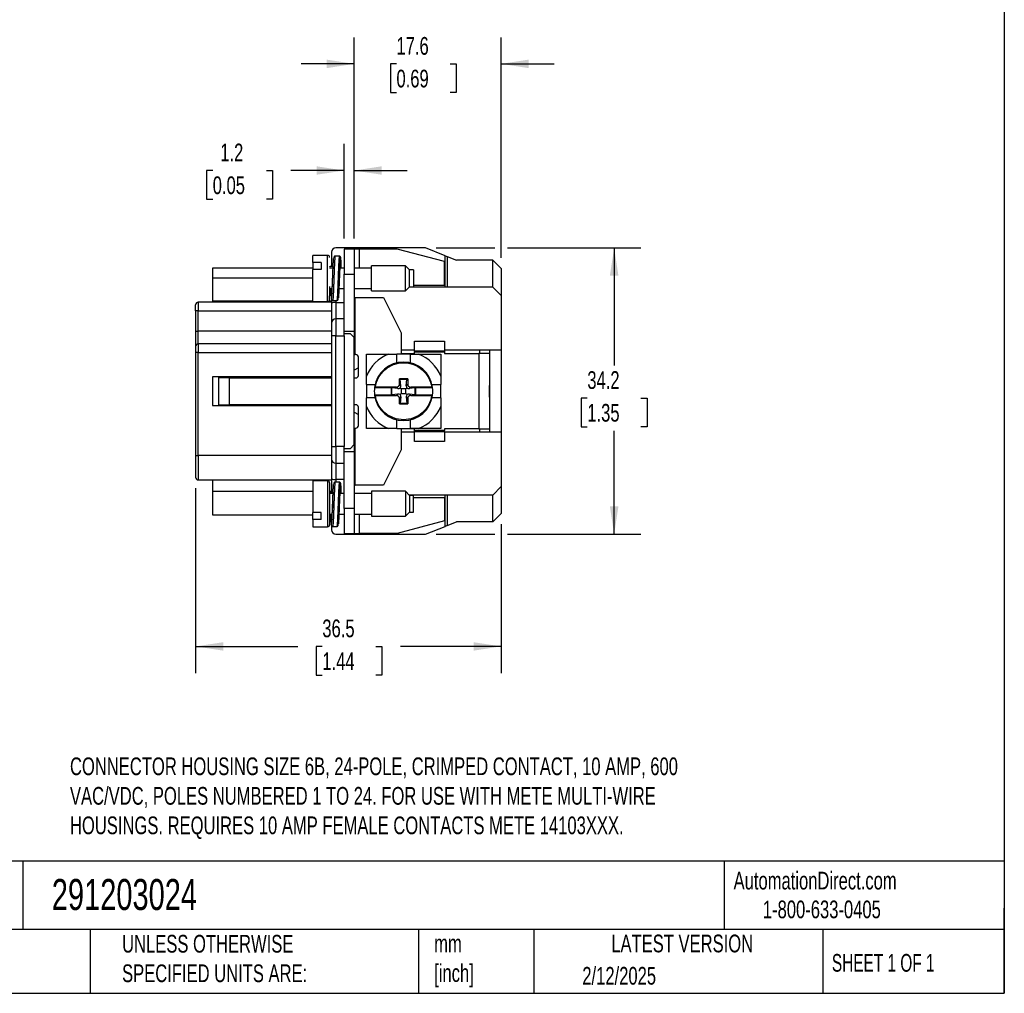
# Model space of a CAD drawing. Header units: millimetres. Extents: x 6 to 273, y 6 to 210.
# Tile 3 of 6: x 155 to 273, y 6 to 123. Entities that reach past the tile are written whole.
import ezdxf

# ---------------------------------------------------------------- set-up
doc = ezdxf.new("R2010")
doc.units = ezdxf.units.MM
doc.linetypes.add('SLD-Solid', pattern=[0])
doc.layers.add('DIMENSIONS', color=140, linetype='SLD-Solid', lineweight=25)
doc.layers.add('TEXT', color=140, linetype='SLD-Solid', lineweight=25)
doc.styles.add('SLDTEXTSTYLE0', font='TXT', dxfattribs={"width": 0.7})
doc.styles.add('SLDTEXTSTYLE1', font='TXT', dxfattribs={"width": 0.65})
doc.dimstyles.new('SLDDIMSTYLE0', dxfattribs={"dimtxt": 2.158008, "dimasz": 3.302, "dimexe": 0, "dimexo": 0.0625, "dimgap": 0.539502, "dimtad": 0, "dimtih": 1, "dimtoh": 1, "dimrnd": 1e-09, "dimzin": 12, "dimdsep": 46, "dimtxsty": 'SLDTEXTSTYLE0', "dimsah": 1, "dimcen": 0.09, "dimadec": 0, "dimazin": 3, "dimtfac": 1, "dimtofl": 0, "dimtmove": 0, "dimatfit": 3, "dimfxl": 0, "dimfrac": 2, "dimtolj": 1, "dimtzin": 12, "dimarcsym": 0})
doc.dimstyles.new('SLDDIMSTYLE2', dxfattribs={"dimtxt": 2.158008, "dimasz": 3.302, "dimexe": 0, "dimexo": 0.0625, "dimgap": 0.539502, "dimtad": 0, "dimtih": 1, "dimtoh": 1, "dimrnd": 1e-09, "dimzin": 12, "dimdsep": 46, "dimtxsty": 'SLDTEXTSTYLE0', "dimsah": 1, "dimcen": 0.09, "dimadec": 0, "dimazin": 3, "dimtfac": 1, "dimtmove": 0, "dimatfit": 0, "dimfxl": 0, "dimfrac": 2, "dimtolj": 1, "dimtzin": 12, "dimarcsym": 0})

# ---------------------------------------------------------------- blocks, each defined once
blk = doc.blocks.new('_D_2')
at = {"layer": 'DIMENSIONS'}
for p, q in [((176.39, 66.74), (176.39, 44.63)), ((212.91, 62.42), (212.91, 44.63)), ((176.39, 47.81), (188.61, 47.81)), ((191.54, 47.81), (190.81, 47.81)), ((190.81, 47.81), (190.81, 44.38)), ((197.95, 47.81), (198.67, 47.81)), ((198.67, 47.81), (198.67, 44.38)), ((212.91, 47.81), (200.87, 47.81)), ((190.81, 44.38), (191.54, 44.38)), ((198.67, 44.38), (197.95, 44.38))]:
    blk.add_line(p, q, dxfattribs=at)
for points in [[(176.39, 47.81), (179.7, 47.3), (179.7, 48.31)], [(212.91, 47.81), (209.61, 48.31), (209.61, 47.3)]]:
    blk.add_solid(points, dxfattribs=at)
at = {"layer": 'DIMENSIONS', "char_height": 2.117, "attachment_point": 1, "style": 'SLDTEXTSTYLE0'}
for s, insert in [('36.5', (191.54, 51.02)), ('1.44', (191.54, 47.1))]:
    blk.add_mtext(s, dxfattribs=dict(at, insert=insert))
blk = doc.blocks.new('_D_3')
at = {"layer": 'DIMENSIONS'}
for p, q in [((205.13, 95.43), (212.15, 95.43)), ((213.67, 95.43), (229.59, 95.43)), ((226.42, 95.43), (226.42, 81.4)), ((223.21, 77.49), (222.49, 77.49)), ((222.49, 77.49), (222.49, 74.06)), ((229.62, 77.49), (230.35, 77.49)), ((230.35, 77.49), (230.35, 74.06)), ((222.49, 74.06), (223.21, 74.06)), ((226.42, 61.22), (226.42, 73.57)), ((230.35, 74.06), (229.62, 74.06)), ((205.13, 61.22), (212.15, 61.22)), ((213.67, 61.22), (229.59, 61.22))]:
    blk.add_line(p, q, dxfattribs=at)
for points in [[(226.42, 95.43), (225.91, 92.13), (226.93, 92.13)], [(226.42, 61.22), (226.93, 64.53), (225.91, 64.53)]]:
    blk.add_solid(points, dxfattribs=at)
at = {"layer": 'DIMENSIONS', "char_height": 2.117, "attachment_point": 1, "style": 'SLDTEXTSTYLE0'}
for s, insert in [('34.2', (223.21, 80.7)), ('1.35', (223.21, 76.79))]:
    blk.add_mtext(s, dxfattribs=dict(at, insert=insert))
blk = doc.blocks.new('_D_4')
at = {"layer": 'DIMENSIONS'}
for p, q in [((195.35, 96.57), (195.35, 120.6)), ((212.91, 94.23), (212.91, 120.6)), ((195.35, 117.43), (189, 117.43)), ((200.4, 117.43), (199.68, 117.43)), ((199.68, 117.43), (199.68, 114)), ((206.81, 117.43), (207.54, 117.43)), ((207.54, 117.43), (207.54, 114)), ((212.91, 117.43), (219.26, 117.43)), ((199.68, 114), (200.4, 114)), ((207.54, 114), (206.81, 114))]:
    blk.add_line(p, q, dxfattribs=at)
for points in [[(195.35, 117.43), (192.05, 117.94), (192.05, 116.92)], [(212.91, 117.43), (216.21, 116.92), (216.21, 117.94)]]:
    blk.add_solid(points, dxfattribs=at)
at = {"layer": 'DIMENSIONS', "char_height": 2.117, "attachment_point": 1, "style": 'SLDTEXTSTYLE0'}
for s, insert in [('17.6', (200.4, 120.64)), ('0.69', (200.4, 116.73))]:
    blk.add_mtext(s, dxfattribs=dict(at, insert=insert))
blk = doc.blocks.new('_D_5')
at = {"layer": 'DIMENSIONS'}
for p, q in [((194.15, 96.57), (194.15, 107.86)), ((195.35, 96.57), (195.35, 107.86)), ((178.44, 104.68), (177.71, 104.68)), ((177.71, 104.68), (177.71, 101.26)), ((184.85, 104.68), (185.58, 104.68)), ((185.58, 104.68), (185.58, 101.26)), ((194.15, 104.68), (187.78, 104.68)), ((195.35, 104.68), (201.7, 104.68)), ((177.71, 101.26), (178.44, 101.26)), ((185.58, 101.26), (184.85, 101.26))]:
    blk.add_line(p, q, dxfattribs=at)
for points in [[(194.15, 104.68), (190.85, 105.19), (190.85, 104.18)], [(195.35, 104.68), (198.65, 104.18), (198.65, 105.19)]]:
    blk.add_solid(points, dxfattribs=at)
at = {"layer": 'DIMENSIONS', "char_height": 2.117, "attachment_point": 1, "style": 'SLDTEXTSTYLE0'}
for s, insert in [('1.2', (179.34, 107.9)), ('0.05', (178.44, 103.98))]:
    blk.add_mtext(s, dxfattribs=dict(at, insert=insert))

msp = doc.modelspace()

# ---------------------------------------------------------------- linework, layer by layer
for p, q in [((203.859, 95.428), (193.145, 95.428)), ((206.223, 94.501), (203.859, 95.428)), ((192.168, 94.547), (190.418, 94.547)), ((190.418, 93.694), (190.418, 94.547)), ((192.168, 89.494), (192.168, 94.547)), ((192.642, 94.925), (192.642, 93.246)), ((193.573, 94.447), (193.072, 94.447)), ((195.351, 95.297), (194.151, 95.297)), ((194.151, 95.297), (194.151, 92.297)), ((195.351, 95.297), (195.351, 92.297)), ((195.932, 95.297), (195.351, 95.297)), ((200.5, 95.297), (195.932, 95.297)), ((195.932, 95.297), (195.932, 93.022)), ((206.151, 93.797), (200.5, 95.297)), ((206.223, 90.75), (206.223, 94.501)), ((206.223, 94.501), (206.462, 94.407)), ((206.462, 94.407), (206.462, 90.75)), ((206.462, 94.407), (207.581, 93.969)), ((190.418, 93.013), (178.407, 93.013)), ((178.407, 93.013), (178.407, 91.857)), ((191.418, 93.694), (190.418, 93.694)), ((190.418, 93.694), (190.418, 92.857)), ((191.418, 93.694), (191.418, 92.857)), ((192.822, 93.022), (192.418, 93.022)), ((192.568, 93.246), (192.832, 93.246)), ((194.151, 93.022), (193.671, 93.022)), ((193.812, 93.022), (193.812, 93.293)), ((197.418, 93.022), (195.351, 93.022)), ((201.476, 93.297), (197.418, 93.297)), ((197.418, 92.617), (197.418, 93.297)), ((201.976, 92.797), (201.476, 93.297)), ((201.476, 90.541), (201.476, 93.297)), ((206.151, 90.997), (206.151, 93.797)), ((211.907, 93.969), (207.581, 93.969)), ((211.907, 90.75), (211.907, 93.969)), ((211.907, 93.969), (212.913, 92.963)), ((178.407, 91.857), (190.418, 91.857)), ((178.407, 91.857), (178.407, 89.09)), ((190.418, 89.047), (190.418, 92.857)), ((191.418, 92.857), (190.418, 92.857)), ((194.151, 92.297), (195.351, 92.297)), ((194.151, 86.102), (194.151, 92.297)), ((195.351, 92.297), (195.351, 85.497)), ((197.418, 90.297), (197.418, 92.617)), ((202.418, 92.797), (201.976, 92.797)), ((201.976, 90.797), (201.976, 92.797)), ((202.418, 92.797), (202.418, 92.344)), ((202.418, 92.344), (202.418, 90.797)), ((212.913, 92.963), (212.913, 89.744)), ((201.476, 90.297), (201.976, 90.797)), ((211.907, 90.75), (201.929, 90.75)), ((201.976, 90.797), (202.418, 90.797)), ((202.418, 90.997), (206.151, 90.997)), ((212.913, 89.744), (211.907, 90.75)), ((192.168, 89.047), (192.168, 89.494)), ((192.418, 90.572), (192.675, 90.572)), ((193.524, 90.572), (194.151, 90.572)), ((195.351, 90.572), (197.418, 90.572)), ((195.351, 89.497), (195.451, 89.497)), ((195.451, 82.697), (195.451, 89.497)), ((195.451, 89.497), (198.851, 89.497)), ((197.418, 90.297), (201.476, 90.297)), ((198.851, 89.497), (200.951, 85.297)), ((201.476, 90.297), (201.476, 90.541)), ((212.913, 89.744), (212.913, 83.205)), ((176.395, 87.933), (176.395, 88.637)), ((192.642, 88.939), (176.697, 88.939)), ((176.697, 88.939), (176.697, 87.933)), ((178.407, 89.09), (178.407, 88.939)), ((178.407, 89.09), (190.418, 89.09)), ((190.418, 89.047), (192.168, 89.047)), ((192.308, 89.09), (192.642, 89.09)), ((192.773, 89.147), (193.273, 89.147)), ((193.145, 89.147), (193.145, 88.895)), ((193.145, 88.895), (193.145, 86.952)), ((193.145, 88.895), (194.151, 88.895)), ((176.697, 87.933), (176.395, 87.933)), ((176.395, 87.933), (176.395, 85.468)), ((176.697, 85.468), (176.697, 87.933)), ((176.697, 87.933), (192.642, 87.933)), ((193.145, 86.952), (193.145, 84.94)), ((194.151, 86.952), (193.145, 86.952)), ((194.151, 84.94), (194.151, 86.102)), ((176.395, 85.468), (176.697, 85.468)), ((176.697, 83.959), (176.697, 85.468)), ((192.642, 85.468), (176.697, 85.468)), ((193.145, 84.94), (192.642, 84.94)), ((192.642, 84.94), (192.642, 71.711)), ((193.145, 71.711), (193.145, 84.94)), ((193.145, 84.94), (194.151, 84.94)), ((194.151, 85.497), (195.351, 85.497)), ((194.151, 85.217), (194.855, 85.217)), ((194.151, 84.94), (194.151, 71.711)), ((195.358, 84.714), (194.855, 85.217)), ((195.351, 85.497), (195.351, 84.721)), ((200.951, 85.297), (200.951, 82.797)), ((176.395, 83.658), (176.395, 82.953)), ((192.642, 83.959), (176.697, 83.959)), ((176.697, 83.959), (176.697, 82.953)), ((195.358, 71.938), (195.358, 84.714)), ((202.551, 83.097), (202.551, 84.297)), ((202.551, 84.297), (206.151, 84.297)), ((206.151, 84.297), (206.151, 83.097)), ((176.697, 82.953), (176.395, 82.953)), ((176.395, 82.953), (176.395, 70.63)), ((176.697, 70.63), (176.697, 82.953)), ((176.697, 82.953), (192.642, 82.953)), ((195.358, 82.697), (195.451, 82.697)), ((195.551, 82.697), (195.451, 82.697)), ((195.851, 80.197), (195.851, 82.397)), ((199.452, 82.747), (200.451, 82.747)), ((200.451, 81.704), (200.451, 82.747)), ((202.051, 82.747), (200.451, 82.747)), ((202.551, 83.205), (200.951, 83.205)), ((200.951, 82.797), (202.551, 82.797)), ((202.051, 82.747), (202.051, 81.704)), ((202.051, 82.747), (203.05, 82.747)), ((206.151, 83.097), (202.551, 83.097)), ((202.551, 83.097), (202.551, 82.997)), ((202.551, 82.997), (206.151, 82.997)), ((202.551, 82.797), (202.551, 82.997)), ((212.913, 83.205), (206.151, 83.205)), ((206.151, 83.097), (206.151, 82.997)), ((206.151, 82.997), (206.151, 82.797)), ((206.151, 82.797), (210.251, 82.797)), ((210.251, 82.797), (210.251, 73.797)), ((211.551, 82.797), (210.251, 82.797)), ((210.351, 82.797), (210.351, 83.205)), ((211.551, 82.797), (211.551, 83.205)), ((211.551, 79.292), (211.551, 82.797)), ((212.913, 83.205), (212.913, 73.447)), ((178.407, 80.036), (178.407, 76.616)), ((192.642, 80.036), (178.407, 80.036)), ((179.151, 80.036), (179.151, 79.929)), ((180.351, 80.036), (180.351, 79.929)), ((195.851, 81.107), (195.358, 80.841)), ((196.801, 79.097), (196.801, 80.096)), ((205.701, 80.096), (205.701, 79.097)), ((179.151, 79.929), (180.351, 79.929)), ((179.151, 79.929), (179.151, 76.665)), ((180.451, 76.697), (180.451, 79.897)), ((180.451, 79.897), (192.642, 79.897)), ((195.358, 79.897), (195.551, 79.897)), ((196.801, 79.097), (197.844, 79.097)), ((196.801, 79.097), (196.801, 77.497)), ((201.751, 79.797), (200.751, 79.797)), ((200.751, 79.145), (200.751, 79.797)), ((200.751, 79.797), (200.853, 79.694)), ((200.929, 78.967), (200.751, 79.145)), ((200.929, 78.967), (200.853, 79.694)), ((201.649, 79.694), (200.853, 79.694)), ((201.573, 78.967), (201.649, 79.694)), ((201.751, 79.145), (201.573, 78.967)), ((201.649, 79.694), (201.751, 79.797)), ((201.751, 79.797), (201.751, 79.145)), ((204.658, 79.097), (205.701, 79.097)), ((205.701, 77.497), (205.701, 79.097)), ((211.551, 78.853), (211.551, 79.297)), ((211.551, 77.74), (211.551, 78.853)), ((199.821, 78.727), (197.777, 78.727)), ((197.777, 77.867), (199.821, 77.867)), ((200.402, 78.797), (197.888, 78.797)), ((197.888, 77.797), (200.402, 77.797)), ((199.853, 78.694), (199.821, 78.727)), ((199.821, 77.867), (199.821, 78.727)), ((199.821, 77.867), (199.853, 77.899)), ((200.58, 78.619), (199.853, 78.694)), ((199.853, 77.899), (199.853, 78.694)), ((199.853, 77.899), (200.58, 77.975)), ((200.402, 78.797), (200.58, 78.619)), ((200.58, 77.975), (200.402, 77.797)), ((200.856, 78.692), (200.97, 78.578)), ((200.856, 77.902), (200.97, 78.015)), ((200.97, 78.578), (200.97, 78.015)), ((201.532, 78.578), (200.97, 78.578)), ((200.97, 78.015), (201.532, 78.015)), ((201.532, 78.578), (201.646, 78.692)), ((201.532, 78.015), (201.532, 78.578)), ((201.646, 77.902), (201.532, 78.015)), ((201.921, 78.619), (202.1, 78.797)), ((202.649, 78.694), (201.921, 78.619)), ((202.1, 77.797), (201.921, 77.975)), ((201.921, 77.975), (202.649, 77.899)), ((204.614, 78.797), (202.1, 78.797)), ((202.1, 77.797), (204.614, 77.797)), ((202.681, 78.727), (202.649, 78.694)), ((202.649, 77.899), (202.649, 78.694)), ((202.649, 77.899), (202.681, 77.867)), ((204.724, 78.727), (202.681, 78.727)), ((202.681, 78.727), (202.681, 77.867)), ((202.681, 77.867), (204.724, 77.867)), ((211.551, 77.297), (211.551, 77.74)), ((178.407, 76.616), (192.642, 76.616)), ((179.151, 76.665), (180.351, 76.665)), ((179.151, 76.665), (179.151, 76.616)), ((180.351, 76.665), (180.351, 76.616)), ((192.642, 76.697), (180.451, 76.697)), ((195.551, 76.697), (195.358, 76.697)), ((196.801, 76.497), (196.801, 77.497)), ((197.844, 77.497), (196.801, 77.497)), ((200.751, 77.448), (200.929, 77.626)), ((200.751, 76.797), (200.751, 77.448)), ((200.853, 76.899), (200.751, 76.797)), ((200.751, 76.797), (201.751, 76.797)), ((200.929, 77.626), (200.853, 76.899)), ((200.853, 76.899), (201.649, 76.899)), ((201.573, 77.626), (201.751, 77.448)), ((201.573, 77.626), (201.649, 76.899)), ((201.751, 76.797), (201.649, 76.899)), ((201.751, 77.448), (201.751, 76.797)), ((205.701, 77.497), (204.658, 77.497)), ((205.701, 77.497), (205.701, 76.497)), ((211.551, 73.797), (211.551, 77.302)), ((195.358, 75.811), (195.851, 75.544)), ((195.851, 74.197), (195.851, 76.397)), ((200.451, 73.847), (200.451, 74.889)), ((202.051, 74.889), (202.051, 73.847)), ((195.358, 73.897), (195.451, 73.897)), ((195.451, 67.097), (195.451, 73.897)), ((195.451, 73.897), (195.551, 73.897)), ((200.451, 73.847), (199.452, 73.847)), ((200.451, 73.847), (202.051, 73.847)), ((202.551, 73.797), (200.951, 73.797)), ((200.951, 73.797), (200.951, 71.297)), ((200.951, 73.447), (202.551, 73.447)), ((203.05, 73.847), (202.051, 73.847)), ((202.551, 73.597), (202.551, 73.797)), ((206.151, 73.597), (202.551, 73.597)), ((202.551, 73.497), (202.551, 73.597)), ((202.551, 73.497), (206.151, 73.497)), ((202.551, 72.297), (202.551, 73.497)), ((210.251, 73.797), (206.151, 73.797)), ((206.151, 73.797), (206.151, 73.597)), ((206.151, 73.497), (206.151, 73.597)), ((206.151, 73.497), (206.151, 72.297)), ((206.151, 73.447), (212.913, 73.447)), ((210.251, 73.797), (211.551, 73.797)), ((210.351, 73.447), (210.351, 73.797)), ((211.551, 73.447), (211.551, 73.797)), ((212.913, 73.447), (212.913, 66.908)), ((195.358, 71.938), (194.855, 71.435)), ((195.351, 71.931), (195.351, 71.097)), ((206.151, 72.297), (202.551, 72.297)), ((176.395, 70.63), (176.697, 70.63)), ((192.642, 70.63), (176.697, 70.63)), ((176.697, 70.63), (176.697, 67.713)), ((192.642, 71.711), (193.145, 71.711)), ((194.151, 71.711), (193.145, 71.711)), ((193.145, 71.711), (193.145, 69.699)), ((194.151, 70.55), (194.151, 71.711)), ((194.855, 71.435), (194.151, 71.435)), ((194.151, 71.097), (195.351, 71.097)), ((195.351, 71.097), (195.351, 64.297)), ((200.951, 71.297), (198.851, 67.097)), ((193.145, 69.699), (194.151, 69.699)), ((193.145, 69.699), (193.145, 67.756)), ((194.151, 64.297), (194.151, 70.55)), ((176.697, 67.713), (192.642, 67.713)), ((178.407, 67.713), (178.407, 66.304)), ((192.168, 67.605), (190.418, 67.605)), ((190.418, 67.605), (190.418, 63.794)), ((192.168, 67.605), (192.168, 67.157)), ((192.168, 67.157), (192.168, 62.105)), ((193.573, 67.447), (193.072, 67.447)), ((194.151, 67.756), (193.145, 67.756)), ((193.145, 67.756), (193.145, 67.447)), ((195.351, 67.097), (195.451, 67.097)), ((198.851, 67.097), (195.451, 67.097)), ((178.407, 66.304), (178.407, 63.538)), ((190.418, 66.304), (178.407, 66.304)), ((192.642, 66.304), (192.418, 66.304)), ((192.825, 66.08), (192.418, 66.08)), ((192.568, 66.246), (192.832, 66.246)), ((192.642, 66.405), (192.642, 66.246)), ((194.151, 66.08), (193.678, 66.08)), ((193.812, 66.08), (193.812, 66.293)), ((197.418, 66.08), (195.351, 66.08)), ((201.476, 66.355), (197.418, 66.355)), ((197.418, 66.355), (197.418, 64.034)), ((201.976, 65.855), (201.476, 66.355)), ((201.476, 66.355), (201.476, 66.111)), ((201.476, 66.111), (201.476, 63.355)), ((211.907, 65.902), (201.929, 65.902)), ((206.223, 62.15), (206.223, 65.902)), ((206.462, 65.902), (206.462, 62.244)), ((211.907, 65.902), (212.913, 66.908)), ((211.907, 62.683), (211.907, 65.902)), ((212.913, 66.908), (212.913, 63.689)), ((202.418, 65.855), (201.976, 65.855)), ((201.976, 65.855), (201.976, 63.855)), ((202.418, 64.308), (202.418, 65.855)), ((202.418, 65.597), (206.151, 65.597)), ((206.151, 65.597), (206.151, 62.797)), ((191.418, 63.794), (190.418, 63.794)), ((190.418, 62.957), (190.418, 63.794)), ((191.418, 62.957), (191.418, 63.794)), ((192.418, 63.63), (192.684, 63.63)), ((193.526, 63.63), (194.151, 63.63)), ((195.351, 64.297), (194.151, 64.297)), ((194.151, 64.297), (194.151, 61.297)), ((195.351, 64.297), (195.351, 61.297)), ((195.351, 63.63), (197.418, 63.63)), ((195.932, 63.63), (195.932, 61.297)), ((197.418, 64.034), (197.418, 63.355)), ((201.476, 63.355), (201.976, 63.855)), ((201.976, 63.855), (202.418, 63.855)), ((202.418, 63.855), (202.418, 64.308)), ((211.907, 62.683), (212.913, 63.689)), ((178.407, 63.538), (190.418, 63.538)), ((190.418, 62.957), (190.418, 62.105)), ((191.418, 62.957), (190.418, 62.957)), ((192.418, 63.538), (192.524, 63.538)), ((197.418, 63.355), (201.476, 63.355)), ((206.151, 62.797), (200.5, 61.297)), ((206.462, 62.244), (207.581, 62.683)), ((211.907, 62.683), (207.581, 62.683)), ((190.418, 62.105), (192.168, 62.105)), ((192.642, 62.235), (192.642, 61.727)), ((192.773, 62.147), (193.273, 62.147)), ((193.145, 61.224), (203.859, 61.224)), ((194.151, 61.297), (195.351, 61.297)), ((195.351, 61.297), (195.932, 61.297)), ((200.5, 61.297), (195.932, 61.297)), ((203.859, 61.224), (206.223, 62.15)), ((206.462, 62.244), (206.223, 62.15))]:
    msp.add_line(p, q)
at = {"flags": 128}
msp.add_lwpolyline([(192.668, 66.246), (192.652, 66.307), (192.642, 66.405)], dxfattribs=at)
for centre, radius, start, end in [((193.145, 94.925), 0.503, 90, 180), ((192.168, 94.297), 0.25, 0, 90), ((176.697, 88.637), 0.302, 90, 180), ((192.168, 89.297), 0.25, 270, 360), ((193.021, 87.819), 1.083, 83.43276, 110.48917), ((193.145, 86.449), 0.503, 90, 180), ((176.697, 83.658), 0.302, 90, 180), ((195.551, 82.397), 0.3, 0, 90), ((201.251, 78.297), 4.8, 112.01537, 157.98463), ((201.251, 78.297), 4.8, 22.01537, 67.98463), ((201.251, 78.297), 3.5, 8.06853, 171.93147), ((195.551, 80.197), 0.3, 270, 0), ((201.251, 78.297), 3.5, 172.94283, 187.05717), ((201.251, 78.297), 3.5, 171.93147, 172.94283), ((201.251, 78.297), 3.5, 187.05717, 188.06853), ((201.251, 78.297), 3.5, 188.06853, 351.93147), ((201.251, 78.297), 3.5, 7.05717, 8.06853), ((201.251, 78.297), 3.5, 351.93147, 352.94283), ((201.251, 78.297), 3.5, 352.94283, 7.05717), ((195.551, 76.397), 0.3, 0, 90), ((201.251, 78.297), 4.8, 202.01537, 247.98463), ((201.251, 78.297), 4.8, 292.01537, 337.98463), ((195.551, 74.197), 0.3, 270, 0), ((193.145, 70.202), 0.503, 180, 270), ((176.697, 68.014), 0.302, 180, 270), ((192.168, 67.355), 0.25, 360, 90), ((193.021, 68.832), 1.083, 249.51083, 276.56724), ((192.168, 62.355), 0.25, 270, 360), ((193.145, 61.727), 0.503, 180, 270)]:
    msp.add_arc(centre, radius, start, end)
for centre, major_axis, ratio, start_param, end_param in [((200.4, 79.148), (0.249, -0.249), 0.9924325, 5.5015852, 7.0647854), ((200.577, 78.97), (-0.171, 0.364), 0.8514538, 3.5440231, 4.3256232), ((201.924, 78.97), (0.171, 0.364), 0.8514538, 1.9575621, 2.7391622), ((202.102, 79.148), (-0.249, -0.249), 0.9924325, 5.5015852, 7.0647854), ((200.4, 77.445), (0.249, 0.249), 0.9924325, 5.5015852, 7.0647854), ((200.577, 78.97), (0.364, -0.171), 0.8514538, 5.0991547, 5.8807548), ((200.577, 77.623), (0.364, 0.171), 0.8514538, 0.4024305, 1.1840306), ((200.577, 77.623), (0.171, 0.364), 0.8514538, 5.0991547, 5.8807548), ((201.924, 77.623), (-0.171, 0.364), 0.8514538, 0.4024305, 1.1840306), ((201.924, 78.97), (0.364, 0.171), 0.8514538, 3.5440231, 4.3256232), ((201.924, 77.623), (0.364, -0.171), 0.8514538, 1.9575621, 2.7391622), ((202.102, 77.445), (-0.249, 0.249), 0.9924325, 5.5015852, 7.0647854)]:
    msp.add_ellipse(centre, major_axis=major_axis, ratio=ratio, start_param=start_param, end_param=end_param)
for points, knots in [([(192.773, 91.798), (192.779, 91.941), (192.793, 92.296), (192.814, 92.842), (192.837, 93.397), (192.863, 93.836), (192.882, 94.093), (192.891, 94.147), (192.892, 94.152)], [0, 0, 0, 0, 0.1381621, 0.3438229, 0.5494838, 0.7622727, 0.9750617, 1, 1, 1, 1]), ([(193.072, 94.445), (193.071, 94.446), (193.068, 94.446), (193.064, 94.436), (193.058, 94.415), (193.053, 94.386), (193.047, 94.345), (193.041, 94.295), (193.035, 94.232), (193.029, 94.165), (193.022, 94.078), (193.011, 93.917), (192.996, 93.654), (192.982, 93.35), (192.973, 93.124), (192.968, 92.997), (192.963, 92.866), (192.958, 92.732), (192.953, 92.595), (192.948, 92.456), (192.944, 92.358), (192.942, 92.283), (192.938, 92.189), (192.933, 92.05), (192.926, 91.878), (192.92, 91.704), (192.912, 91.502), (192.9, 91.174), (192.884, 90.771), (192.873, 90.478), (192.868, 90.347)], [0, 0, 0, 0, 0.0150222, 0.0442498, 0.0734764, 0.1027021, 0.1256455, 0.1633904, 0.1878189, 0.2159483, 0.2477783, 0.2833083, 0.3722588, 0.461206, 0.4866545, 0.5121027, 0.5375507, 0.5629983, 0.5884458, 0.6138929, 0.6393399, 0.6411429, 0.654223, 0.6895556, 0.7148946, 0.7453456, 0.7809078, 0.82158, 0.9201738, 1, 1, 1, 1]), ([(193.072, 94.447), (193.05, 94.444), (193.006, 94.437), (192.945, 94.388), (192.923, 94.335), (192.912, 94.286), (192.903, 94.24), (192.899, 94.204), (192.899, 94.2)], [0, 0, 0, 0, 0.1086421, 0.2202844, 0.4548673, 0.7110119, 0.9678908, 1, 1, 1, 1]), ([(193.573, 94.445), (193.572, 94.446), (193.569, 94.446), (193.564, 94.435), (193.558, 94.413), (193.548, 94.359), (193.534, 94.233), (193.518, 94.017), (193.504, 93.799), (193.495, 93.625), (193.488, 93.473), (193.482, 93.345), (193.476, 93.213), (193.47, 93.062), (193.464, 92.883), (193.457, 92.699), (193.45, 92.509), (193.445, 92.369), (193.442, 92.281), (193.44, 92.241), (193.436, 92.14), (193.429, 91.951), (193.418, 91.646), (193.406, 91.334), (193.395, 91.057), (193.387, 90.848), (193.38, 90.661), (193.374, 90.495), (193.37, 90.395), (193.368, 90.347)], [0, 0, 0, 0, 0.0166308, 0.0462816, 0.0759327, 0.1055842, 0.1944207, 0.2832607, 0.3359101, 0.3799344, 0.4153297, 0.4420929, 0.464345, 0.4993399, 0.5343357, 0.5693323, 0.6043298, 0.6393281, 0.6447012, 0.6518578, 0.6607981, 0.698311, 0.7518576, 0.8214219, 0.8631646, 0.9018941, 0.93761, 0.9703121, 1, 1, 1, 1]), ([(193.809, 93.31), (193.803, 93.431), (193.793, 93.661), (193.775, 93.924), (193.758, 94.113), (193.742, 94.237), (193.728, 94.311), (193.709, 94.367), (193.67, 94.416), (193.619, 94.442), (193.587, 94.445), (193.572, 94.447)], [0, 0, 0, 0, 0.1936975, 0.3711438, 0.5285744, 0.6637638, 0.775773, 0.8668187, 0.9405989, 0.9720571, 1, 1, 1, 1]), ([(193.812, 93.293), (193.804, 93.453), (193.789, 93.78), (193.762, 94.114), (193.736, 94.297), (193.713, 94.309), (193.69, 94.158), (193.663, 93.846), (193.637, 93.395), (193.614, 92.842), (193.593, 92.296), (193.579, 91.941), (193.573, 91.798)], [0, 0, 0, 0, 0.1019323, 0.2073975, 0.3128627, 0.414795, 0.5167273, 0.6221925, 0.7276577, 0.82959, 0.9315223, 1, 1, 1, 1]), ([(192.418, 93.164), (192.418, 93.183), (192.433, 93.206), (192.491, 93.238), (192.533, 93.246), (192.568, 93.246)], [0, 0, 0, 0, 0.5, 0.5, 1, 1, 1, 1]), ([(193.629, 92.589), (193.635, 92.665), (193.651, 92.881), (193.681, 93.118), (193.712, 93.266), (193.742, 93.235), (193.766, 93.125), (193.777, 93.024), (193.778, 93.022)], [0, 0, 0, 0, 0.1202963, 0.3387703, 0.5574238, 0.775912, 0.9943838, 1, 1, 1, 1]), ([(192.596, 89.41), (192.603, 89.366), (192.617, 89.269), (192.639, 89.313), (192.665, 89.51), (192.692, 89.868), (192.715, 90.349), (192.738, 90.924), (192.759, 91.425), (192.77, 91.721), (192.773, 91.798)], [0, 0, 0, 0, 0.1136442, 0.2507058, 0.3925179, 0.53433, 0.6713916, 0.8084532, 0.9502653, 1, 1, 1, 1]), ([(193.573, 91.798), (193.57, 91.721), (193.559, 91.425), (193.538, 90.924), (193.515, 90.347), (193.492, 89.875), (193.471, 89.574), (193.46, 89.493), (193.457, 89.474)], [0, 0, 0, 0, 0.07622, 0.2935517, 0.503603, 0.7136543, 0.9309859, 1, 1, 1, 1]), ([(192.717, 90.994), (192.707, 90.87), (192.687, 90.618), (192.652, 90.392), (192.62, 90.323), (192.595, 90.386), (192.578, 90.524), (192.572, 90.572)], [0, 0, 0, 0, 0.2159518, 0.4376389, 0.6594697, 0.8811731, 1, 1, 1, 1]), ([(192.418, 89.296), (192.418, 89.299), (192.418, 89.303), (192.418, 89.355), (192.418, 89.467), (192.418, 89.625), (192.418, 89.704)], [0, 0, 0, 0, 0.171212, 0.3488553, 0.6743372, 1, 1, 1, 1]), ([(192.522, 90.572), (192.528, 90.43), (192.542, 90.098), (192.566, 89.713), (192.586, 89.465), (192.595, 89.417), (192.596, 89.41)], [0, 0, 0, 0, 0.2568194, 0.6000693, 0.9433192, 1, 1, 1, 1]), ([(192.868, 90.347), (192.862, 90.206), (192.85, 89.929), (192.831, 89.597), (192.815, 89.381), (192.803, 89.272), (192.797, 89.231), (192.794, 89.216), (192.793, 89.208), (192.792, 89.204), (192.792, 89.201), (192.791, 89.2), (192.791, 89.195), (192.788, 89.179), (192.784, 89.164), (192.779, 89.152), (192.776, 89.147), (192.774, 89.147), (192.772, 89.147)], [0, 0, 0, 0, 0.1988908, 0.3881585, 0.5883088, 0.700522, 0.7499168, 0.7628548, 0.7757928, 0.7887308, 0.7889786, 0.7908228, 0.7958496, 0.8147074, 0.8876253, 0.9223698, 0.9623309, 1, 1, 1, 1]), ([(193.368, 90.347), (193.362, 90.206), (193.35, 89.929), (193.336, 89.689), (193.327, 89.551), (193.321, 89.473), (193.314, 89.381), (193.306, 89.299), (193.298, 89.241), (193.294, 89.213), (193.29, 89.191), (193.286, 89.17), (193.28, 89.153), (193.276, 89.145), (193.274, 89.147), (193.273, 89.147)], [0, 0, 0, 0, 0.2004219, 0.3911367, 0.4286621, 0.4860659, 0.5633425, 0.6599358, 0.7350998, 0.787747, 0.7950946, 0.860757, 0.9264201, 0.992084, 1, 1, 1, 1]), ([(192.605, 89.363), (192.608, 89.333), (192.613, 89.28), (192.658, 89.179), (192.735, 89.157), (192.773, 89.147)], [0, 0, 0, 0, 0.40480827, 0.70588564, 1, 1, 1, 1]), ([(192.642, 89.235), (192.642, 89.193), (192.642, 89.066), (192.642, 88.927), (192.642, 88.834)], [0, 0, 0, 0, 0.327077, 1, 1, 1, 1]), ([(192.642, 88.834), (192.642, 88.782), (192.642, 88.677), (192.642, 88.522), (192.642, 88.369), (192.642, 88.219), (192.642, 88.072), (192.642, 87.9), (192.642, 87.707), (192.642, 87.499), (192.642, 87.305), (192.642, 87.128), (192.642, 86.968), (192.642, 86.781), (192.642, 86.604), (192.642, 86.497), (192.642, 86.46), (192.642, 86.45), (192.642, 86.45), (192.642, 86.449)], [0, 0, 0, 0, 0.0402687, 0.0805374, 0.1208061, 0.1610748, 0.2013435, 0.2416122, 0.3062058, 0.3708032, 0.4354746, 0.5001373, 0.5650048, 0.6293319, 0.7585167, 0.8791611, 0.939332, 0.9768828, 1, 1, 1, 1]), ([(193.273, 89.147), (193.294, 89.15), (193.337, 89.155), (193.396, 89.201), (193.421, 89.252), (193.43, 89.289), (193.443, 89.345), (193.449, 89.399), (193.452, 89.427)], [0, 0, 0, 0, 0.0974154, 0.1928614, 0.3781174, 0.5735987, 0.7806304, 1, 1, 1, 1]), ([(192.642, 86.449), (192.642, 86.449), (192.642, 86.447), (192.642, 86.436), (192.642, 86.418), (192.642, 86.394), (192.642, 86.348), (192.642, 86.268), (192.642, 86.147), (192.642, 86.013), (192.642, 85.858), (192.642, 85.693), (192.642, 85.536), (192.642, 85.379), (192.642, 85.184), (192.642, 85.021), (192.642, 84.94)], [0, 0, 0, 0, 0.0438621, 0.0877242, 0.1315863, 0.1754485, 0.2193108, 0.3202025, 0.4211012, 0.4978998, 0.5745905, 0.6853301, 0.7465487, 0.7945943, 0.8972986, 1, 1, 1, 1]), ([(176.395, 85.468), (176.395, 85.423), (176.395, 85.332), (176.395, 85.196), (176.395, 85.062), (176.395, 84.93), (176.395, 84.728), (176.395, 84.467), (176.395, 84.179), (176.395, 83.944), (176.395, 83.795), (176.395, 83.71), (176.395, 83.666), (176.395, 83.66), (176.395, 83.658)], [0, 0, 0, 0, 0.0482822, 0.0961662, 0.1439272, 0.1918422, 0.2401859, 0.3700224, 0.5000486, 0.629885, 0.7599111, 0.840112, 0.9197135, 1, 1, 1, 1]), ([(197.888, 78.797), (198.008, 79.603), (198.413, 80.339), (199.648, 81.404), (200.436, 81.697), (202.066, 81.697), (202.854, 81.404), (204.088, 80.339), (204.494, 79.603), (204.614, 78.797)], [0, 0, 0, 0, 0.25, 0.25, 0.5, 0.5, 0.75, 0.75, 1, 1, 1, 1]), ([(180.451, 79.897), (180.281, 79.899), (180.111, 79.902), (179.796, 79.907), (179.652, 79.91), (179.411, 79.915), (179.315, 79.918), (179.185, 79.923), (179.151, 79.926), (179.151, 79.929)], [0, 0, 0, 0, 0.25, 0.25, 0.5, 0.5, 0.75, 0.75, 1, 1, 1, 1]), ([(180.451, 79.897), (180.425, 79.902), (180.399, 79.907), (180.362, 79.918), (180.351, 79.923), (180.351, 79.929)], [0, 0, 0, 0, 0.5, 0.5, 1, 1, 1, 1]), ([(211.551, 77.302), (211.551, 77.45), (211.54, 77.607), (211.523, 77.943), (211.516, 78.12), (211.516, 78.474), (211.523, 78.647), (211.54, 78.982), (211.551, 79.144), (211.551, 79.292)], [0, 0, 0, 0, 0.25, 0.25, 0.5, 0.5, 0.75, 0.75, 1, 1, 1, 1]), ([(211.551, 77.74), (211.551, 77.92), (211.547, 78.105), (211.547, 78.488), (211.551, 78.674), (211.551, 78.853)], [0, 0, 0, 0, 0.5, 0.5, 1, 1, 1, 1]), ([(197.786, 78.788), (197.786, 78.789), (197.788, 78.79), (197.792, 78.791), (197.796, 78.792), (197.801, 78.793), (197.808, 78.793), (197.816, 78.794), (197.824, 78.795), (197.834, 78.795), (197.844, 78.796), (197.855, 78.796), (197.866, 78.796), (197.873, 78.797), (197.881, 78.797), (197.888, 78.797)], [0, 0, 0, 0, 0.00003383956, 0.00003383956, 0.00003383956, 0.00006765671, 0.00006765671, 0.00006765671, 0.00010180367, 0.00010180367, 0.00010180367, 0.0001362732, 0.0001362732, 0.0001362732, 0.00015797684, 0.00015797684, 0.00015797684, 0.00015797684]), ([(197.888, 77.797), (197.876, 77.797), (197.865, 77.797), (197.854, 77.797), (197.843, 77.798), (197.833, 77.798), (197.824, 77.799), (197.815, 77.799), (197.807, 77.8), (197.801, 77.801), (197.795, 77.802), (197.79, 77.803), (197.788, 77.804), (197.786, 77.804), (197.786, 77.805), (197.786, 77.805)], [0, 0, 0, 0, 0.00003441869, 0.00003441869, 0.00003441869, 0.00006882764, 0.00006882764, 0.00006882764, 0.00010336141, 0.00010336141, 0.00010336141, 0.00013775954, 0.00013775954, 0.00013775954, 0.00015797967, 0.00015797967, 0.00015797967, 0.00015797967]), ([(201.251, 74.897), (200.436, 74.897), (199.648, 75.19), (198.413, 76.254), (198.008, 76.99), (197.888, 77.797)], [0, 0, 0, 0, 0.5, 0.5, 1, 1, 1, 1]), ([(204.614, 77.797), (204.494, 76.99), (204.088, 76.254), (202.854, 75.19), (202.066, 74.897), (201.251, 74.897)], [0, 0, 0, 0, 0.5, 0.5, 1, 1, 1, 1]), ([(204.614, 78.797), (204.625, 78.797), (204.637, 78.797), (204.648, 78.796), (204.659, 78.796), (204.669, 78.795), (204.678, 78.795), (204.687, 78.794), (204.695, 78.793), (204.701, 78.792), (204.707, 78.792), (204.711, 78.791), (204.714, 78.79), (204.715, 78.789), (204.716, 78.789), (204.716, 78.788)], [0, 0, 0, 0, 0.00003441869, 0.00003441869, 0.00003441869, 0.00006882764, 0.00006882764, 0.00006882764, 0.00010336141, 0.00010336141, 0.00010336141, 0.00013775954, 0.00013775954, 0.00013775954, 0.00015797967, 0.00015797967, 0.00015797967, 0.00015797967]), ([(204.716, 77.805), (204.716, 77.804), (204.714, 77.803), (204.71, 77.803), (204.706, 77.802), (204.7, 77.801), (204.693, 77.8), (204.686, 77.799), (204.677, 77.799), (204.668, 77.798), (204.658, 77.798), (204.647, 77.797), (204.636, 77.797), (204.629, 77.797), (204.621, 77.797), (204.614, 77.797)], [0, 0, 0, 0, 0.00003383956, 0.00003383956, 0.00003383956, 0.00006765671, 0.00006765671, 0.00006765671, 0.00010180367, 0.00010180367, 0.00010180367, 0.0001362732, 0.0001362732, 0.0001362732, 0.00015797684, 0.00015797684, 0.00015797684, 0.00015797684]), ([(179.151, 76.665), (179.151, 76.668), (179.185, 76.67), (179.315, 76.675), (179.411, 76.678), (179.652, 76.683), (179.796, 76.686), (180.111, 76.691), (180.281, 76.694), (180.451, 76.697)], [0, 0, 0, 0, 0.25, 0.25, 0.5, 0.5, 0.75, 0.75, 1, 1, 1, 1]), ([(180.351, 76.665), (180.351, 76.67), (180.362, 76.675), (180.399, 76.686), (180.425, 76.691), (180.451, 76.697)], [0, 0, 0, 0, 0.5, 0.5, 1, 1, 1, 1]), ([(176.395, 70.63), (176.395, 70.575), (176.395, 70.465), (176.395, 70.301), (176.395, 70.14), (176.395, 69.98), (176.395, 69.822), (176.395, 69.551), (176.395, 69.183), (176.395, 68.768), (176.395, 68.428), (176.395, 68.213), (176.395, 68.09), (176.395, 68.026), (176.395, 68.018), (176.395, 68.014)], [0, 0, 0, 0, 0.0402807, 0.0802501, 0.1200665, 0.1598904, 0.1998821, 0.2401998, 0.3700632, 0.5000579, 0.6299213, 0.7599159, 0.8401282, 0.9197284, 1, 1, 1, 1]), ([(192.642, 71.711), (192.642, 71.677), (192.642, 71.607), (192.642, 71.504), (192.642, 71.402), (192.642, 71.301), (192.642, 71.159), (192.642, 70.981), (192.642, 70.796), (192.642, 70.646), (192.642, 70.506), (192.642, 70.398), (192.642, 70.323), (192.642, 70.264), (192.642, 70.213), (192.642, 70.206), (192.642, 70.202)], [0, 0, 0, 0, 0.0438621, 0.0877242, 0.1315863, 0.1754485, 0.2193108, 0.3202025, 0.4211012, 0.4978998, 0.5745905, 0.6853301, 0.7465487, 0.7945943, 0.8972986, 1, 1, 1, 1]), ([(192.642, 70.202), (192.642, 70.201), (192.642, 70.2), (192.642, 70.185), (192.642, 70.162), (192.642, 70.13), (192.642, 70.089), (192.642, 70.029), (192.642, 69.943), (192.642, 69.824), (192.642, 69.684), (192.642, 69.523), (192.642, 69.346), (192.642, 69.088), (192.642, 68.738), (192.642, 68.36), (192.642, 68.082), (192.642, 67.927), (192.642, 67.848), (192.642, 67.818)], [0, 0, 0, 0, 0.0402687, 0.0805374, 0.1208061, 0.1610748, 0.2013435, 0.2416122, 0.3062058, 0.3708032, 0.4354746, 0.5001373, 0.5650048, 0.6293319, 0.7585167, 0.8791611, 0.939332, 0.9768828, 1, 1, 1, 1]), ([(192.418, 67.355), (192.418, 67.353), (192.418, 67.348), (192.418, 67.296), (192.418, 67.185), (192.418, 67.027), (192.418, 66.948)], [0, 0, 0, 0, 0.171212, 0.3488553, 0.6743372, 1, 1, 1, 1]), ([(192.642, 67.818), (192.642, 67.775), (192.642, 67.691), (192.642, 67.566), (192.642, 67.444), (192.642, 67.293), (192.642, 67.119), (192.642, 66.948), (192.642, 66.81), (192.642, 66.682), (192.642, 66.584), (192.642, 66.515), (192.642, 66.461), (192.642, 66.415), (192.642, 66.408), (192.642, 66.405)], [0, 0, 0, 0, 0.0551809, 0.1103619, 0.1655429, 0.2207239, 0.3211634, 0.4216075, 0.4979015, 0.5740786, 0.6842724, 0.7450032, 0.7932213, 0.8966118, 1, 1, 1, 1]), ([(192.773, 64.798), (192.779, 64.941), (192.793, 65.296), (192.814, 65.842), (192.837, 66.397), (192.863, 66.836), (192.882, 67.093), (192.891, 67.147), (192.892, 67.152)], [0, 0, 0, 0, 0.1381621, 0.3438229, 0.5494838, 0.7622727, 0.9750617, 1, 1, 1, 1]), ([(193.072, 67.445), (193.071, 67.446), (193.068, 67.446), (193.064, 67.436), (193.058, 67.415), (193.053, 67.386), (193.047, 67.345), (193.041, 67.295), (193.035, 67.232), (193.029, 67.165), (193.022, 67.078), (193.011, 66.917), (192.996, 66.654), (192.982, 66.35), (192.973, 66.124), (192.968, 65.997), (192.963, 65.866), (192.958, 65.732), (192.953, 65.595), (192.948, 65.456), (192.944, 65.358), (192.942, 65.283), (192.938, 65.189), (192.933, 65.05), (192.926, 64.878), (192.92, 64.704), (192.912, 64.502), (192.9, 64.174), (192.884, 63.771), (192.873, 63.478), (192.868, 63.347)], [0, 0, 0, 0, 0.0150222, 0.0442498, 0.0734764, 0.1027021, 0.1256455, 0.1633904, 0.1878189, 0.2159483, 0.2477783, 0.2833083, 0.3722588, 0.461206, 0.4866545, 0.5121027, 0.5375507, 0.5629983, 0.5884458, 0.6138929, 0.6393399, 0.6411429, 0.654223, 0.6895556, 0.7148946, 0.7453456, 0.7809078, 0.82158, 0.9201738, 1, 1, 1, 1]), ([(193.072, 67.447), (193.05, 67.444), (193.006, 67.437), (192.945, 67.388), (192.923, 67.335), (192.912, 67.286), (192.903, 67.24), (192.899, 67.204), (192.899, 67.2)], [0, 0, 0, 0, 0.1086421, 0.2202844, 0.4548673, 0.7110119, 0.9678908, 1, 1, 1, 1]), ([(193.573, 67.445), (193.572, 67.446), (193.569, 67.446), (193.564, 67.435), (193.558, 67.413), (193.548, 67.359), (193.534, 67.233), (193.518, 67.017), (193.504, 66.799), (193.495, 66.625), (193.488, 66.473), (193.482, 66.345), (193.476, 66.213), (193.47, 66.062), (193.464, 65.883), (193.457, 65.699), (193.45, 65.509), (193.445, 65.369), (193.442, 65.281), (193.44, 65.241), (193.436, 65.14), (193.429, 64.951), (193.418, 64.646), (193.406, 64.334), (193.395, 64.057), (193.387, 63.848), (193.38, 63.661), (193.374, 63.495), (193.37, 63.395), (193.368, 63.347)], [0, 0, 0, 0, 0.0166308, 0.0462816, 0.0759327, 0.1055842, 0.1944207, 0.2832607, 0.3359101, 0.3799344, 0.4153297, 0.4420929, 0.464345, 0.4993399, 0.5343357, 0.5693323, 0.6043298, 0.6393281, 0.6447012, 0.6518578, 0.6607981, 0.698311, 0.7518576, 0.8214219, 0.8631646, 0.9018941, 0.93761, 0.9703121, 1, 1, 1, 1]), ([(193.809, 66.31), (193.803, 66.431), (193.793, 66.661), (193.775, 66.924), (193.758, 67.113), (193.742, 67.237), (193.728, 67.311), (193.709, 67.367), (193.67, 67.416), (193.619, 67.442), (193.587, 67.445), (193.572, 67.447)], [0, 0, 0, 0, 0.19369745, 0.37114383, 0.52857443, 0.6637638, 0.77577298, 0.86681868, 0.94059893, 0.97205711, 1, 1, 1, 1]), ([(193.812, 66.293), (193.804, 66.453), (193.789, 66.78), (193.762, 67.114), (193.736, 67.297), (193.713, 67.309), (193.69, 67.158), (193.663, 66.846), (193.637, 66.395), (193.614, 65.842), (193.593, 65.296), (193.579, 64.941), (193.573, 64.798)], [0, 0, 0, 0, 0.1019323, 0.2073975, 0.3128627, 0.414795, 0.5167273, 0.6221925, 0.7276577, 0.82959, 0.9315223, 1, 1, 1, 1]), ([(192.418, 66.948), (192.418, 66.918), (192.418, 66.859), (192.418, 66.761), (192.418, 66.656), (192.418, 66.544), (192.418, 66.425), (192.418, 66.205), (192.418, 65.861), (192.418, 65.372), (192.418, 64.861), (192.418, 64.364), (192.418, 63.898), (192.418, 63.48), (192.418, 63.109), (192.418, 62.793), (192.418, 62.546), (192.418, 62.418), (192.418, 62.363), (192.418, 62.357), (192.418, 62.354)], [0, 0, 0, 0, 0.0247186, 0.0492461, 0.0736798, 0.098118, 0.1226592, 0.1474004, 0.2270904, 0.3068642, 0.3865542, 0.466328, 0.5398899, 0.6135347, 0.6870966, 0.7607414, 0.8404314, 0.9202052, 0.9603035, 1, 1, 1, 1]), ([(192.418, 66.164), (192.418, 66.183), (192.433, 66.206), (192.491, 66.238), (192.533, 66.246), (192.568, 66.246)], [0, 0, 0, 0, 0.5, 0.5, 1, 1, 1, 1]), ([(193.65, 65.844), (193.66, 65.937), (193.682, 66.135), (193.712, 66.259), (193.74, 66.253), (193.759, 66.131), (193.767, 66.08)], [0, 0, 0, 0, 0.2443351, 0.5218862, 0.7992276, 1, 1, 1, 1]), ([(192.774, 64.799), (192.767, 64.699), (192.754, 64.51), (192.735, 64.242), (192.713, 63.936), (192.687, 63.624), (192.652, 63.391), (192.62, 63.322), (192.593, 63.397), (192.572, 63.559), (192.564, 63.63)], [0, 0, 0, 0, 0.0935437, 0.1776542, 0.2647708, 0.4188082, 0.5728417, 0.7269751, 0.88102, 1, 1, 1, 1]), ([(192.596, 62.41), (192.603, 62.366), (192.617, 62.269), (192.639, 62.313), (192.665, 62.51), (192.692, 62.868), (192.715, 63.349), (192.738, 63.924), (192.759, 64.425), (192.77, 64.721), (192.773, 64.798)], [0, 0, 0, 0, 0.1136442, 0.2507058, 0.3925179, 0.53433, 0.6713916, 0.8084532, 0.9502653, 1, 1, 1, 1]), ([(193.573, 64.798), (193.57, 64.721), (193.559, 64.425), (193.538, 63.924), (193.515, 63.347), (193.492, 62.875), (193.471, 62.574), (193.46, 62.493), (193.457, 62.474)], [0, 0, 0, 0, 0.07622, 0.2935517, 0.503603, 0.7136543, 0.9309859, 1, 1, 1, 1]), ([(192.52, 63.63), (192.526, 63.467), (192.541, 63.115), (192.566, 62.712), (192.586, 62.465), (192.595, 62.417), (192.596, 62.41)], [0, 0, 0, 0, 0.28297, 0.6141419, 0.9453137, 1, 1, 1, 1]), ([(192.868, 63.347), (192.862, 63.206), (192.85, 62.929), (192.831, 62.597), (192.815, 62.381), (192.803, 62.272), (192.797, 62.231), (192.794, 62.216), (192.793, 62.208), (192.792, 62.204), (192.792, 62.201), (192.791, 62.2), (192.791, 62.195), (192.788, 62.179), (192.784, 62.164), (192.779, 62.152), (192.776, 62.147), (192.774, 62.147), (192.772, 62.147)], [0, 0, 0, 0, 0.1988908, 0.3881585, 0.5883088, 0.700522, 0.7499168, 0.7628548, 0.7757928, 0.7887308, 0.7889786, 0.7908228, 0.7958496, 0.8147074, 0.8876253, 0.9223698, 0.9623309, 1, 1, 1, 1]), ([(193.368, 63.347), (193.362, 63.206), (193.35, 62.929), (193.336, 62.689), (193.327, 62.551), (193.321, 62.473), (193.314, 62.381), (193.306, 62.299), (193.298, 62.241), (193.294, 62.213), (193.29, 62.191), (193.286, 62.17), (193.28, 62.153), (193.276, 62.145), (193.274, 62.147), (193.273, 62.147)], [0, 0, 0, 0, 0.2004219, 0.3911367, 0.4286621, 0.4860659, 0.5633425, 0.6599358, 0.7350998, 0.787747, 0.7950946, 0.860757, 0.9264201, 0.992084, 1, 1, 1, 1]), ([(193.273, 62.147), (193.294, 62.15), (193.337, 62.155), (193.396, 62.201), (193.421, 62.252), (193.43, 62.289), (193.443, 62.345), (193.449, 62.399), (193.452, 62.427)], [0, 0, 0, 0, 0.0974154, 0.1928614, 0.3781174, 0.5735987, 0.7806304, 1, 1, 1, 1]), ([(192.605, 62.363), (192.608, 62.333), (192.613, 62.28), (192.658, 62.179), (192.735, 62.157), (192.773, 62.147)], [0, 0, 0, 0, 0.4048083, 0.7058856, 1, 1, 1, 1])]:
    msp.add_open_spline(points, degree=3, knots=knots)
for points in [[(192.418, 90.816), (192.418, 90.361), (192.418, 89.974), (192.418, 89.704)], [(196.801, 80.096), (196.801, 80.989), (196.801, 81.87), (196.801, 82.747)], [(196.801, 82.747), (197.677, 82.747), (198.559, 82.747), (199.452, 82.747)], [(203.05, 82.747), (203.943, 82.747), (204.824, 82.747), (205.701, 82.747)], [(205.701, 82.747), (205.701, 81.87), (205.701, 80.989), (205.701, 80.096)], [(196.801, 73.847), (196.801, 74.723), (196.801, 75.605), (196.801, 76.497)], [(205.701, 76.497), (205.701, 75.605), (205.701, 74.723), (205.701, 73.847)], [(199.452, 73.847), (198.559, 73.847), (197.677, 73.847), (196.801, 73.847)], [(205.701, 73.847), (204.824, 73.847), (203.943, 73.847), (203.05, 73.847)]]:
    msp.add_open_spline(points, degree=3)
at = {"layer": 'TEXT'}
for p, q in [((273.05, 209.55), (273.05, 6.35)), ((273.05, 22.126), (6.35, 22.126)), ((155.759, 22.126), (155.759, 13.97)), ((239.575, 22.126), (239.575, 13.97)), ((273.05, 6.35), (273.05, 16.51)), ((273.05, 13.97), (6.35, 13.97)), ((163.78, 13.97), (163.78, 6.35)), ((203.024, 13.97), (203.024, 6.35)), ((216.812, 13.97), (216.812, 6.35)), ((251.349, 13.97), (251.349, 6.35)), ((6.35, 6.35), (273.05, 6.35))]:
    msp.add_line(p, q, dxfattribs=at)

# ---------------------------------------------------------------- texts
for s, insert, char_height, attachment_point, style in [('CONNECTOR HOUSING SIZE 6B, 24-POLE, CRIMPED CONTACT, 10 AMP, 600 ^JVAC/VDC, POLES NUMBERED 1 TO 24. FOR USE WITH METE MULTI-WIRE ^JHOUSINGS. REQUIRES 10 AMP FEMALE CONTACTS METE 14103XXX.', (161.38, 34.538), 2.116667, 1, 'SLDTEXTSTYLE0'), ('291203024', (159.208, 20.011), 3.7042, 1, 'SLDTEXTSTYLE0'), ('AutomationDirect.com', (240.695, 20.877), 2.11667, 1, 'SLDTEXTSTYLE0'), ('1-800-633-0405', (244.192, 17.437), 2.11667, 1, 'SLDTEXTSTYLE0'), ('UNLESS OTHERWISE ^JSPECIFIED UNITS ARE:', (167.608, 13.331), 2.11667, 1, 'SLDTEXTSTYLE0'), ('LATEST VERSION', (234.552, 13.364), 2.11667, 2, 'SLDTEXTSTYLE0'), ('mm^J[inch]', (204.907, 13.357), 2.1167, 1, 'SLDTEXTSTYLE0'), ('SHEET 1 OF 1', (252.441, 11.051), 2.11667, 1, 'SLDTEXTSTYLE1'), ('2/12/2025', (222.613, 9.503), 2.1167, 1, 'SLDTEXTSTYLE0')]:
    msp.add_mtext(s, dxfattribs=dict(at, insert=insert, char_height=char_height, attachment_point=attachment_point, style=style))

# ---------------------------------------------------------------- dimensions: what is measured, and where the dimension line sits
at = {"layer": 'DIMENSIONS'}
for base, p1, p2, dimstyle, picture, middle in [((195.351, 117.428), (212.913, 92.963), (195.351, 95.297), 'SLDDIMSTYLE2', '_D_4', (203.608, 117.428)), ((195.351, 104.685), (194.151, 95.297), (195.351, 95.297), 'SLDDIMSTYLE2', '_D_5', (181.645, 104.685)), ((176.395, 47.805), (212.913, 63.689), (176.395, 68.014), 'SLDDIMSTYLE0', '_D_2', (194.742, 47.805))]:
    dim = msp.add_linear_dim(base=base, p1=p1, p2=p2, dimstyle=dimstyle, dxfattribs=at)
    dim.commit()
    dim.dimension.update_dxf_attribs({"geometry": picture, "text_midpoint": middle, "dimtype": 160})
dim = msp.add_linear_dim(base=(226.418, 95.428), p1=(203.859, 61.224), p2=(203.859, 95.428), angle=90, dimstyle='SLDDIMSTYLE0', dxfattribs=at)
dim.commit()
dim.dimension.update_dxf_attribs({"geometry": '_D_3', "text_midpoint": (226.418, 77.488), "dimtype": 160})

doc.saveas('drawing.dxf')
